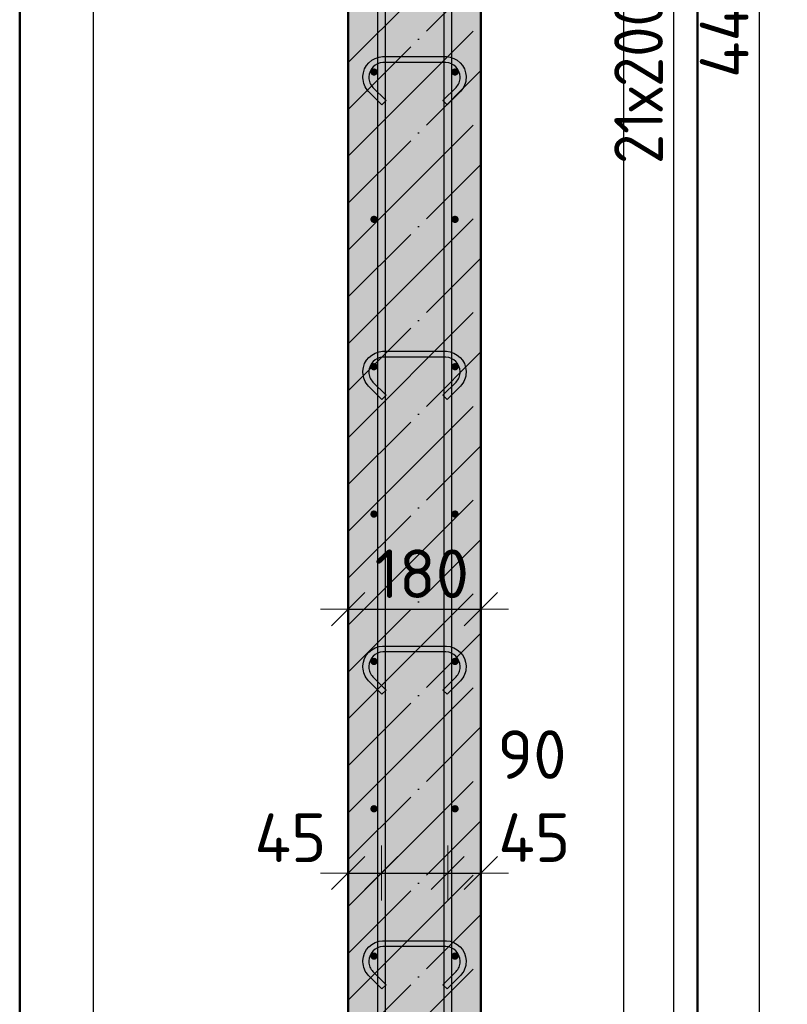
# Model space of a CAD drawing. Header units: millimetres. Extents: x 10987 to 63485, y -5166 to 39219.
# Tile 2 of 43: x 11326 to 12367, y 2007 to 3343. Entities that reach past the tile are written whole.
import ezdxf

# ---------------------------------------------------------------- set-up
doc = ezdxf.new("R2010")
doc.units = ezdxf.units.MM
doc.header["$PDMODE"] = 65
doc.linetypes.add('______11', pattern=[150, 120, -15, 0, -15])
doc.linetypes.add('______5', pattern=[330, 240, -30, 30, -30])
for name, color, linetype, lineweight in [('Standard', 7, 'Continuous', 25), ('Арм.стержн. вертикальными 1', 22, 'Continuous', 35), ('Арм.стержн.горизонт. 1', 180, 'Continuous', 35), ('Размерная линия_ общее', 7, 'Continuous', 13)]:
    doc.layers.add(name, color=color, linetype=linetype, lineweight=lineweight)
doc.layers.add('Арм.стержн.Стяжки', color=7, linetype='Continuous', lineweight=35, true_color=0x501e0f)
doc.styles.add('ISOCPEUR', font='ISOCPEUR')
doc.dimstyles.new('DIMSTYLE_3', dxfattribs={"dimtxt": 66, "dimasz": 75, "dimexe": 0, "dimexo": 0, "dimgap": 33, "dimtad": 2, "dimdec": 0, "dimrnd": 5, "dimzin": 12, "dimdsep": 46, "dimtxsty": 'ISOCPEUR', "dimblk1": 'ALL_ML_STRICH', "dimblk2": 'ALL_ML_STRICH', "dimsah": 1, "dimcen": 0, "dimclrd": 7, "dimclre": 256, "dimclrt": 7, "dimadec": 0, "dimazin": 0, "dimtfac": 1, "dimtdec": 0, "dimtix": 1, "dimtmove": 2, "dimatfit": 3, "dimfxl": 0, "dimtvp": 1.2, "dimtzin": 0, "dimlwd": 0, "dimlwe": -3, "dimarcsym": 0})
doc.dimstyles.new('DIMSTYLE_6', dxfattribs={"dimtxt": 66, "dimasz": 75, "dimexe": 0, "dimexo": 0, "dimgap": 33, "dimtad": 2, "dimdec": 0, "dimrnd": 5, "dimzin": 12, "dimdsep": 46, "dimtxsty": 'ISOCPEUR', "dimblk1": 'ALL_ML_STRICH', "dimblk2": 'ALL_ML_STRICH', "dimsah": 1, "dimcen": 0, "dimclrd": 7, "dimclre": 256, "dimclrt": 7, "dimadec": 0, "dimazin": 0, "dimtfac": 1, "dimtdec": 0, "dimtix": 1, "dimtmove": 2, "dimatfit": 3, "dimfxl": 0, "dimtzin": 0, "dimlwd": 0, "dimlwe": -3, "dimarcsym": 0})

# ---------------------------------------------------------------- blocks, each defined once
blk = doc.blocks.new('ALL_ML_STRICH')
at = {"color": 0, "linetype": 'ByBlock', "lineweight": -2}
for p, q in [((0, -0.5), (0, 0.5)), ((-0.3, -0.3), (0.3, 0.3)), ((-1, 0), (0.5, 0))]:
    blk.add_line(p, q, dxfattribs=at)
blk = doc.blocks.new('*D89')
at = {"layer": 'DEFPOINTS', "color": 7, "linetype": 'Continuous', "lineweight": 13, "transparency": 33554687}
for p in [(11771.3, 2553.4), (11771.3, 2543.4), (11951.3, 2551.7)]:
    blk.add_point(p, dxfattribs=at)
at = {"layer": 'Размерная линия_ общее', "color": 253, "linetype": 'Continuous', "lineweight": -2, "true_color": 0xa0a0a0, "transparency": 33554687}
for p, q in [((11771.3, 2543.4), (11771.3, 2543.4)), ((11951.3, 2543.4), (11951.3, 2543.4))]:
    blk.add_line(p, q, dxfattribs=at)
at = {"layer": 'Размерная линия_ общее', "color": 7, "linetype": 'Continuous', "lineweight": -2, "transparency": 33554687}
blk.add_line((11771.3, 2543.4), (11951.3, 2543.4), dxfattribs=at)
at = {"layer": 'Размерная линия_ общее', "color": 7, "linetype": 'Continuous', "lineweight": 13, "transparency": 33554687, "xscale": 75, "yscale": 75, "zscale": 75, "rotation": 180}
blk.add_blockref('ALL_ML_STRICH', (11771.3, 2543.4), dxfattribs=at)
at = {"layer": 'Размерная линия_ общее', "color": 7, "linetype": 'Continuous', "lineweight": 13, "transparency": 33554687, "xscale": 75, "yscale": 75, "zscale": 75}
blk.add_blockref('ALL_ML_STRICH', (11951.3, 2543.4), dxfattribs=at)
at = {"layer": 'Размерная линия_ общее', "color": 7, "linetype": 'Continuous', "lineweight": 13, "transparency": 33554687, "insert": (11871.2, 2591.4), "char_height": 66, "width": 198, "attachment_point": 5, "style": 'ISOCPEUR'}
blk.add_mtext('\\A1;{180}', dxfattribs=at)
blk = doc.blocks.new('*D90')
at = {"layer": 'DEFPOINTS', "color": 7, "linetype": 'Continuous', "lineweight": 13, "transparency": 33554687}
for p in [(11771.3, 2185.2), (11816.3, 2185.2), (11771.3, 2144.3)]:
    blk.add_point(p, dxfattribs=at)
at = {"layer": 'Размерная линия_ общее', "color": 253, "linetype": 'Continuous', "lineweight": -2, "true_color": 0xa0a0a0, "transparency": 33554687}
for p, q in [((11771.3, 2164.3), (11771.3, 2185.2)), ((11816.3, 2185.2), (11816.3, 2185.2))]:
    blk.add_line(p, q, dxfattribs=at)
at = {"layer": 'Размерная линия_ общее', "color": 7, "linetype": 'Continuous', "lineweight": -2, "transparency": 33554687}
blk.add_line((11771.3, 2185.2), (11816.3, 2185.2), dxfattribs=at)
at = {"layer": 'Размерная линия_ общее', "color": 7, "linetype": 'Continuous', "lineweight": 13, "transparency": 33554687, "xscale": 75, "yscale": 75, "zscale": 75, "rotation": 180}
blk.add_blockref('ALL_ML_STRICH', (11771.3, 2185.2), dxfattribs=at)
at = {"layer": 'Размерная линия_ общее', "color": 7, "linetype": 'Continuous', "lineweight": 13, "transparency": 33554687, "xscale": 75, "yscale": 75, "zscale": 75}
blk.add_blockref('ALL_ML_STRICH', (11816.3, 2185.2), dxfattribs=at)
at = {"layer": 'Размерная линия_ общее', "color": 7, "linetype": 'Continuous', "lineweight": 13, "transparency": 33554687, "insert": (11692.9, 2233.1), "char_height": 66, "width": 132, "attachment_point": 5, "style": 'ISOCPEUR'}
blk.add_mtext('\\A1;{45}', dxfattribs=at)
blk = doc.blocks.new('*D91')
at = {"layer": 'DEFPOINTS', "color": 7, "linetype": 'Continuous', "lineweight": 13, "transparency": 33554687}
for p in [(11816.3, 2185.2), (11816.3, 2185.2), (11906.3, 2187.3)]:
    blk.add_point(p, dxfattribs=at)
at = {"layer": 'Размерная линия_ общее', "color": 253, "linetype": 'Continuous', "lineweight": -2, "true_color": 0xa0a0a0, "transparency": 33554687}
for p, q in [((11816.3, 2185.2), (11816.3, 2185.2)), ((11906.3, 2185.2), (11906.3, 2185.2))]:
    blk.add_line(p, q, dxfattribs=at)
at = {"layer": 'Размерная линия_ общее', "color": 7, "linetype": 'Continuous', "lineweight": -2, "transparency": 33554687}
blk.add_line((11816.3, 2185.2), (11906.3, 2185.2), dxfattribs=at)
at = {"layer": 'Размерная линия_ общее', "color": 7, "linetype": 'Continuous', "lineweight": 13, "transparency": 33554687, "xscale": 75, "yscale": 75, "zscale": 75, "rotation": 180}
blk.add_blockref('ALL_ML_STRICH', (11816.3, 2185.2), dxfattribs=at)
at = {"layer": 'Размерная линия_ общее', "color": 7, "linetype": 'Continuous', "lineweight": 13, "transparency": 33554687, "xscale": 75, "yscale": 75, "zscale": 75}
blk.add_blockref('ALL_ML_STRICH', (11906.3, 2185.2), dxfattribs=at)
at = {"layer": 'Размерная линия_ общее', "color": 7, "linetype": 'Continuous', "lineweight": 13, "transparency": 33554687, "insert": (12020.7, 2346), "char_height": 66, "width": 132, "attachment_point": 5, "style": 'ISOCPEUR'}
blk.add_mtext('\\A1;{90}', dxfattribs=at)
blk = doc.blocks.new('*D92')
at = {"layer": 'DEFPOINTS', "color": 7, "linetype": 'Continuous', "lineweight": 13, "transparency": 33554687}
for p in [(11906.3, 2187.3), (11906.3, 2185.2), (11951.3, 2147.7)]:
    blk.add_point(p, dxfattribs=at)
at = {"layer": 'Размерная линия_ общее', "color": 253, "linetype": 'Continuous', "lineweight": -2, "true_color": 0xa0a0a0, "transparency": 33554687}
for p, q in [((11906.3, 2185.2), (11906.3, 2185.2)), ((11951.3, 2167.7), (11951.3, 2185.2))]:
    blk.add_line(p, q, dxfattribs=at)
at = {"layer": 'Размерная линия_ общее', "color": 7, "linetype": 'Continuous', "lineweight": -2, "transparency": 33554687}
blk.add_line((11906.3, 2185.2), (11951.3, 2185.2), dxfattribs=at)
at = {"layer": 'Размерная линия_ общее', "color": 7, "linetype": 'Continuous', "lineweight": 13, "transparency": 33554687, "xscale": 75, "yscale": 75, "zscale": 75, "rotation": 180}
blk.add_blockref('ALL_ML_STRICH', (11906.3, 2185.2), dxfattribs=at)
at = {"layer": 'Размерная линия_ общее', "color": 7, "linetype": 'Continuous', "lineweight": 13, "transparency": 33554687, "xscale": 75, "yscale": 75, "zscale": 75}
blk.add_blockref('ALL_ML_STRICH', (11951.3, 2185.2), dxfattribs=at)
at = {"layer": 'Размерная линия_ общее', "color": 7, "linetype": 'Continuous', "lineweight": 13, "transparency": 33554687, "insert": (12023.8, 2233.3), "char_height": 66, "width": 132, "attachment_point": 5, "style": 'ISOCPEUR'}
blk.add_mtext('\\A1;{45}', dxfattribs=at)
blk = doc.blocks.new('*D256')
at = {"layer": 'DEFPOINTS', "color": 7, "linetype": 'Continuous', "lineweight": 13, "transparency": 33554687}
for p in [(11951.3, 5562.4), (11951.3, 1162.4), (12329.6, 1162.4)]:
    blk.add_point(p, dxfattribs=at)
at = {"layer": 'Размерная линия_ общее', "color": 253, "linetype": 'Continuous', "lineweight": -2, "true_color": 0xa0a0a0, "transparency": 33554687}
for p, q in [((11971.3, 5562.4), (12329.6, 5562.4)), ((11971.3, 1162.4), (12329.6, 1162.4))]:
    blk.add_line(p, q, dxfattribs=at)
at = {"layer": 'Размерная линия_ общее', "color": 7, "linetype": 'Continuous', "lineweight": -2, "transparency": 33554687}
blk.add_line((12329.6, 1162.4), (12329.6, 5562.4), dxfattribs=at)
at = {"layer": 'Размерная линия_ общее', "color": 7, "linetype": 'Continuous', "lineweight": 13, "transparency": 33554687, "xscale": 75, "yscale": 75, "zscale": 75}
for p, rotation in [((12329.6, 5562.4), 90), ((12329.6, 1162.4), 270)]:
    blk.add_blockref('ALL_ML_STRICH', p, dxfattribs=dict(at, rotation=rotation))
at = {"layer": 'Размерная линия_ общее', "color": 7, "linetype": 'Continuous', "lineweight": 13, "transparency": 33554687, "insert": (12281.6, 3359.1), "char_height": 66, "width": 264, "attachment_point": 5, "rotation": 90, "style": 'ISOCPEUR'}
blk.add_mtext('\\A1;{4400}', dxfattribs=at)
blk = doc.blocks.new('*D259')
at = {"layer": 'DEFPOINTS', "color": 7, "linetype": 'Continuous', "lineweight": 13, "transparency": 33554687}
for p in [(11916.3, 5472.4), (11916.3, 1272.4), (12213.3, 1272.4)]:
    blk.add_point(p, dxfattribs=at)
at = {"layer": 'Размерная линия_ общее', "color": 253, "linetype": 'Continuous', "lineweight": -2, "true_color": 0xa0a0a0, "transparency": 33554687}
for p, q in [((11936.3, 5472.4), (12213.3, 5472.4)), ((11936.3, 1272.4), (12213.3, 1272.4))]:
    blk.add_line(p, q, dxfattribs=at)
at = {"layer": 'Размерная линия_ общее', "color": 7, "linetype": 'Continuous', "lineweight": -2, "transparency": 33554687}
blk.add_line((12213.3, 1272.4), (12213.3, 5472.4), dxfattribs=at)
at = {"layer": 'Размерная линия_ общее', "color": 7, "linetype": 'Continuous', "lineweight": 13, "transparency": 33554687, "xscale": 75, "yscale": 75, "zscale": 75}
for p, rotation in [((12213.3, 5472.4), 90), ((12213.3, 1272.4), 270)]:
    blk.add_blockref('ALL_ML_STRICH', p, dxfattribs=dict(at, rotation=rotation))
at = {"layer": 'Размерная линия_ общее', "color": 7, "linetype": 'Continuous', "lineweight": 13, "transparency": 33554687, "insert": (12132.3, 3147.4), "char_height": 66, "width": 3.3, "attachment_point": 1, "rotation": 90, "line_spacing_factor": 0.60241, "style": 'ISOCPEUR'}
blk.add_mtext('\\W0.91;21х200=4200', dxfattribs=at)

msp = doc.modelspace()

# ---------------------------------------------------------------- hatches: boundary and pattern name
at = {"layer": 'Standard', "linetype": 'Continuous', "lineweight": -3, "transparency": 33554687}
msp.add_hatch(color=7, dxfattribs=at).paths.add_polyline_path([(11951.3, 1162.4), (11951.3, 5562.4), (11771.3, 5562.4), (11771.3, 1162.4)])
at = {"layer": 'Арм.стержн.горизонт. 1', "linetype": 'Continuous', "lineweight": 50, "transparency": 33554687}
for points in [[(11811.3, 3272.4), (11810.9, 3274.3), (11809.8, 3276), (11808.2, 3277), (11806.3, 3277.4), (11804.4, 3277), (11802.7, 3276), (11801.7, 3274.3), (11801.3, 3272.4), (11801.7, 3270.5), (11802.7, 3268.9), (11804.4, 3267.8), (11806.3, 3267.4), (11808.2, 3267.8), (11809.8, 3268.9), (11810.9, 3270.5)], [(11921.3, 3272.4), (11920.9, 3274.3), (11919.8, 3276), (11918.2, 3277), (11916.3, 3277.4), (11914.4, 3277), (11912.7, 3276), (11911.7, 3274.3), (11911.3, 3272.4), (11911.7, 3270.5), (11912.7, 3268.9), (11914.4, 3267.8), (11916.3, 3267.4), (11918.2, 3267.8), (11919.8, 3268.9), (11920.9, 3270.5)], [(11811.3, 3072.4), (11810.9, 3074.3), (11809.8, 3076), (11808.2, 3077), (11806.3, 3077.4), (11804.4, 3077), (11802.7, 3076), (11801.7, 3074.3), (11801.3, 3072.4), (11801.7, 3070.5), (11802.7, 3068.9), (11804.4, 3067.8), (11806.3, 3067.4), (11808.2, 3067.8), (11809.8, 3068.9), (11810.9, 3070.5)], [(11921.3, 3072.4), (11920.9, 3074.3), (11919.8, 3076), (11918.2, 3077), (11916.3, 3077.4), (11914.4, 3077), (11912.7, 3076), (11911.7, 3074.3), (11911.3, 3072.4), (11911.7, 3070.5), (11912.7, 3068.9), (11914.4, 3067.8), (11916.3, 3067.4), (11918.2, 3067.8), (11919.8, 3068.9), (11920.9, 3070.5)], [(11811.3, 2872.4), (11810.9, 2874.3), (11809.8, 2876), (11808.2, 2877), (11806.3, 2877.4), (11804.4, 2877), (11802.7, 2876), (11801.7, 2874.3), (11801.3, 2872.4), (11801.7, 2870.5), (11802.7, 2868.9), (11804.4, 2867.8), (11806.3, 2867.4), (11808.2, 2867.8), (11809.8, 2868.9), (11810.9, 2870.5)], [(11921.3, 2872.4), (11920.9, 2874.3), (11919.8, 2876), (11918.2, 2877), (11916.3, 2877.4), (11914.4, 2877), (11912.7, 2876), (11911.7, 2874.3), (11911.3, 2872.4), (11911.7, 2870.5), (11912.7, 2868.9), (11914.4, 2867.8), (11916.3, 2867.4), (11918.2, 2867.8), (11919.8, 2868.9), (11920.9, 2870.5)], [(11811.3, 2672.4), (11810.9, 2674.3), (11809.8, 2676), (11808.2, 2677), (11806.3, 2677.4), (11804.4, 2677), (11802.7, 2676), (11801.7, 2674.3), (11801.3, 2672.4), (11801.7, 2670.5), (11802.7, 2668.9), (11804.4, 2667.8), (11806.3, 2667.4), (11808.2, 2667.8), (11809.8, 2668.9), (11810.9, 2670.5)], [(11921.3, 2672.4), (11920.9, 2674.3), (11919.8, 2676), (11918.2, 2677), (11916.3, 2677.4), (11914.4, 2677), (11912.7, 2676), (11911.7, 2674.3), (11911.3, 2672.4), (11911.7, 2670.5), (11912.7, 2668.9), (11914.4, 2667.8), (11916.3, 2667.4), (11918.2, 2667.8), (11919.8, 2668.9), (11920.9, 2670.5)], [(11811.3, 2472.4), (11810.9, 2474.3), (11809.8, 2476), (11808.2, 2477), (11806.3, 2477.4), (11804.4, 2477), (11802.7, 2476), (11801.7, 2474.3), (11801.3, 2472.4), (11801.7, 2470.5), (11802.7, 2468.9), (11804.4, 2467.8), (11806.3, 2467.4), (11808.2, 2467.8), (11809.8, 2468.9), (11810.9, 2470.5)], [(11921.3, 2472.4), (11920.9, 2474.3), (11919.8, 2476), (11918.2, 2477), (11916.3, 2477.4), (11914.4, 2477), (11912.7, 2476), (11911.7, 2474.3), (11911.3, 2472.4), (11911.7, 2470.5), (11912.7, 2468.9), (11914.4, 2467.8), (11916.3, 2467.4), (11918.2, 2467.8), (11919.8, 2468.9), (11920.9, 2470.5)], [(11811.3, 2272.4), (11810.9, 2274.3), (11809.8, 2276), (11808.2, 2277), (11806.3, 2277.4), (11804.4, 2277), (11802.7, 2276), (11801.7, 2274.3), (11801.3, 2272.4), (11801.7, 2270.5), (11802.7, 2268.9), (11804.4, 2267.8), (11806.3, 2267.4), (11808.2, 2267.8), (11809.8, 2268.9), (11810.9, 2270.5)], [(11921.3, 2272.4), (11920.9, 2274.3), (11919.8, 2276), (11918.2, 2277), (11916.3, 2277.4), (11914.4, 2277), (11912.7, 2276), (11911.7, 2274.3), (11911.3, 2272.4), (11911.7, 2270.5), (11912.7, 2268.9), (11914.4, 2267.8), (11916.3, 2267.4), (11918.2, 2267.8), (11919.8, 2268.9), (11920.9, 2270.5)], [(11811.3, 2072.4), (11810.9, 2074.3), (11809.8, 2076), (11808.2, 2077), (11806.3, 2077.4), (11804.4, 2077), (11802.7, 2076), (11801.7, 2074.3), (11801.3, 2072.4), (11801.7, 2070.5), (11802.7, 2068.9), (11804.4, 2067.8), (11806.3, 2067.4), (11808.2, 2067.8), (11809.8, 2068.9), (11810.9, 2070.5)], [(11921.3, 2072.4), (11920.9, 2074.3), (11919.8, 2076), (11918.2, 2077), (11916.3, 2077.4), (11914.4, 2077), (11912.7, 2076), (11911.7, 2074.3), (11911.3, 2072.4), (11911.7, 2070.5), (11912.7, 2068.9), (11914.4, 2067.8), (11916.3, 2067.4), (11918.2, 2067.8), (11919.8, 2068.9), (11920.9, 2070.5)]]:
    msp.add_hatch(color=4, dxfattribs=at).paths.add_polyline_path(points)

# ---------------------------------------------------------------- linework, layer by layer
at = {"layer": 'Standard', "color": 52, "linetype": 'Continuous', "lineweight": -3, "transparency": 33554687}
for p, q in [((11425.5, 792.4), (11425.5, 5803.3)), ((11425.5, 792.4), (11425.5, 5803.3)), ((12145.5, 792.4), (12145.5, 5803.3)), ((12145.5, 792.4), (12145.5, 5803.3))]:
    msp.add_line(p, q, dxfattribs=at)
at = {"layer": 'Standard', "color": 7, "linetype": 'Continuous', "lineweight": 50, "transparency": 33554687}
for p, q in [((11771.3, 5562.4), (11771.3, 1162.4)), ((11951.3, 1162.4), (11951.3, 5562.4))]:
    msp.add_line(p, q, dxfattribs=at)
at = {"layer": 'Standard', "color": 7, "linetype": '______5', "lineweight": -3, "transparency": 33554687}
for p, q in [((11771.3, 3285.3), (11951.3, 3465.3)), ((11771.3, 3158), (11951.3, 3338)), ((11771.3, 3030.7), (11951.3, 3210.7)), ((11771.3, 2903.4), (11951.3, 3083.4)), ((11771.3, 2776.1), (11951.3, 2956.1)), ((11771.3, 2648.9), (11951.3, 2828.9)), ((11771.3, 2521.6), (11951.3, 2701.6)), ((11771.3, 2394.3), (11951.3, 2574.3)), ((11771.3, 2267), (11951.3, 2447)), ((11771.3, 2139.7), (11951.3, 2319.7)), ((11771.3, 2012.5), (11951.3, 2192.5)), ((11771.3, 1885.2), (11951.3, 2065.2))]:
    msp.add_line(p, q, dxfattribs=at)
at = {"layer": 'Standard', "color": 7, "linetype": '______11', "lineweight": -3, "transparency": 33554687}
for p, q in [((11771.3, 3221.6), (11951.3, 3401.6)), ((11771.3, 3094.3), (11951.3, 3274.3)), ((11771.3, 2967.1), (11951.3, 3147.1)), ((11771.3, 2839.8), (11951.3, 3019.8)), ((11771.3, 2712.5), (11951.3, 2892.5)), ((11771.3, 2585.2), (11951.3, 2765.2)), ((11771.3, 2457.9), (11951.3, 2637.9)), ((11771.3, 2330.7), (11951.3, 2510.7)), ((11771.3, 2203.4), (11951.3, 2383.4)), ((11771.3, 2076.1), (11951.3, 2256.1)), ((11771.3, 1948.8), (11951.3, 2128.8))]:
    msp.add_line(p, q, dxfattribs=at)
at = {"layer": 'Standard', "color": 7, "linetype": 'Continuous', "lineweight": 50, "transparency": 33554687}
msp.add_lwpolyline([(11325.5, 692.4), (12245.5, 692.4), (12245.5, 5903.3), (11325.5, 5903.3), (11325.5, 692.4)], dxfattribs=at)
at = {"layer": 'Арм.стержн. вертикальными 1', "color": 4, "linetype": 'Continuous', "lineweight": 25, "transparency": 33554687}
for points in [[(11811.3, 1162.4), (11811.3, 5732.4), (11821.3, 5732.4), (11821.3, 1162.4), (11811.3, 1162.4)], [(11901.3, 1162.4), (11901.3, 5732.4), (11911.3, 5732.4), (11911.3, 1162.4), (11901.3, 1162.4)]]:
    msp.add_lwpolyline(points, dxfattribs=at)
at = {"layer": 'Арм.стержн.Стяжки', "color": 40, "linetype": 'Continuous', "lineweight": 25, "transparency": 33554687}
for points in [[(11899.8, 3233.6), (11917.7, 3251.4), (11918.9, 3252.8), (11920, 3254.4), (11921, 3256), (11921.7, 3257.6), (11922.4, 3259.4), (11922.8, 3261.2), (11923.1, 3263), (11923.3, 3264.9), (11923.3, 3266.1), (11922.8, 3269.7), (11921.6, 3273.3), (11919.7, 3276.7), (11917.4, 3279.4), (11914.7, 3281.7), (11911.3, 3283.6), (11907.7, 3284.8), (11904, 3285.3), (11818.5, 3285.3), (11814.9, 3284.8), (11811.2, 3283.6), (11807.9, 3281.7), (11805.1, 3279.4), (11802.9, 3276.7), (11801, 3273.3), (11799.8, 3269.7), (11799.3, 3266.1), (11799.3, 3264.9), (11799.4, 3263), (11799.7, 3261.2), (11800.2, 3259.4), (11800.8, 3257.6), (11801.6, 3256), (11802.5, 3254.4), (11803.6, 3252.8), (11804.9, 3251.4), (11822.7, 3233.6), (11817.1, 3227.9), (11799, 3246), (11797.3, 3247.9), (11795.8, 3250), (11794.5, 3252.2), (11793.4, 3254.6), (11792.5, 3257), (11791.9, 3259.5), (11791.4, 3262.1), (11791.3, 3264.6), (11791.3, 3266.6), (11792, 3271.5), (11793.6, 3276.6), (11796.2, 3281.3), (11799.5, 3285.1), (11803.3, 3288.3), (11808, 3290.9), (11813.1, 3292.6), (11817.9, 3293.3), (11904.6, 3293.3), (11909.5, 3292.6), (11914.6, 3290.9), (11919.2, 3288.3), (11923.1, 3285.1), (11926.3, 3281.3), (11928.9, 3276.6), (11930.6, 3271.5), (11931.3, 3266.6), (11931.3, 3264.6), (11931.1, 3262.1), (11930.7, 3259.5), (11930, 3257), (11929.1, 3254.6), (11928.1, 3252.2), (11926.7, 3250), (11925.2, 3247.9), (11923.5, 3246), (11905.5, 3227.9), (11899.8, 3233.6)], [(11899.8, 2833.6), (11917.7, 2851.4), (11918.9, 2852.8), (11920, 2854.4), (11921, 2856), (11921.7, 2857.6), (11922.4, 2859.4), (11922.8, 2861.2), (11923.1, 2863), (11923.3, 2864.9), (11923.3, 2866.1), (11922.8, 2869.7), (11921.6, 2873.3), (11919.7, 2876.7), (11917.4, 2879.4), (11914.7, 2881.7), (11911.3, 2883.6), (11907.7, 2884.8), (11904, 2885.3), (11818.5, 2885.3), (11814.9, 2884.8), (11811.2, 2883.6), (11807.9, 2881.7), (11805.1, 2879.4), (11802.9, 2876.7), (11801, 2873.3), (11799.8, 2869.7), (11799.3, 2866.1), (11799.3, 2864.9), (11799.4, 2863), (11799.7, 2861.2), (11800.2, 2859.4), (11800.8, 2857.6), (11801.6, 2856), (11802.5, 2854.4), (11803.6, 2852.8), (11804.9, 2851.4), (11822.7, 2833.6), (11817.1, 2827.9), (11799, 2846), (11797.3, 2847.9), (11795.8, 2850), (11794.5, 2852.2), (11793.4, 2854.6), (11792.5, 2857), (11791.9, 2859.5), (11791.4, 2862.1), (11791.3, 2864.6), (11791.3, 2866.6), (11792, 2871.5), (11793.6, 2876.6), (11796.2, 2881.3), (11799.5, 2885.1), (11803.3, 2888.3), (11808, 2890.9), (11813.1, 2892.6), (11817.9, 2893.3), (11904.6, 2893.3), (11909.5, 2892.6), (11914.6, 2890.9), (11919.2, 2888.3), (11923.1, 2885.1), (11926.3, 2881.3), (11928.9, 2876.6), (11930.6, 2871.5), (11931.3, 2866.6), (11931.3, 2864.6), (11931.1, 2862.1), (11930.7, 2859.5), (11930, 2857), (11929.1, 2854.6), (11928.1, 2852.2), (11926.7, 2850), (11925.2, 2847.9), (11923.5, 2846), (11905.5, 2827.9), (11899.8, 2833.6)], [(11899.8, 2433.6), (11917.7, 2451.4), (11918.9, 2452.8), (11920, 2454.4), (11921, 2456), (11921.7, 2457.6), (11922.4, 2459.4), (11922.8, 2461.2), (11923.1, 2463), (11923.3, 2464.9), (11923.3, 2466.1), (11922.8, 2469.7), (11921.6, 2473.3), (11919.7, 2476.7), (11917.4, 2479.4), (11914.7, 2481.7), (11911.3, 2483.6), (11907.7, 2484.8), (11904, 2485.3), (11818.5, 2485.3), (11814.9, 2484.8), (11811.2, 2483.6), (11807.9, 2481.7), (11805.1, 2479.4), (11802.9, 2476.7), (11801, 2473.3), (11799.8, 2469.7), (11799.3, 2466.1), (11799.3, 2464.9), (11799.4, 2463), (11799.7, 2461.2), (11800.2, 2459.4), (11800.8, 2457.6), (11801.6, 2456), (11802.5, 2454.4), (11803.6, 2452.8), (11804.9, 2451.4), (11822.7, 2433.6), (11817.1, 2427.9), (11799, 2446), (11797.3, 2447.9), (11795.8, 2450), (11794.5, 2452.2), (11793.4, 2454.6), (11792.5, 2457), (11791.9, 2459.5), (11791.4, 2462.1), (11791.3, 2464.6), (11791.3, 2466.6), (11792, 2471.5), (11793.6, 2476.6), (11796.2, 2481.3), (11799.5, 2485.1), (11803.3, 2488.3), (11808, 2490.9), (11813.1, 2492.6), (11817.9, 2493.3), (11904.6, 2493.3), (11909.5, 2492.6), (11914.6, 2490.9), (11919.2, 2488.3), (11923.1, 2485.1), (11926.3, 2481.3), (11928.9, 2476.6), (11930.6, 2471.5), (11931.3, 2466.6), (11931.3, 2464.6), (11931.1, 2462.1), (11930.7, 2459.5), (11930, 2457), (11929.1, 2454.6), (11928.1, 2452.2), (11926.7, 2450), (11925.2, 2447.9), (11923.5, 2446), (11905.5, 2427.9), (11899.8, 2433.6)], [(11899.8, 2033.6), (11917.7, 2051.4), (11918.9, 2052.8), (11920, 2054.4), (11921, 2056), (11921.7, 2057.6), (11922.4, 2059.4), (11922.8, 2061.2), (11923.1, 2063), (11923.3, 2064.9), (11923.3, 2066.1), (11922.8, 2069.7), (11921.6, 2073.3), (11919.7, 2076.7), (11917.4, 2079.4), (11914.7, 2081.7), (11911.3, 2083.6), (11907.7, 2084.8), (11904, 2085.3), (11818.5, 2085.3), (11814.9, 2084.8), (11811.2, 2083.6), (11807.9, 2081.7), (11805.1, 2079.4), (11802.9, 2076.7), (11801, 2073.3), (11799.8, 2069.7), (11799.3, 2066.1), (11799.3, 2064.9), (11799.4, 2063), (11799.7, 2061.2), (11800.2, 2059.4), (11800.8, 2057.6), (11801.6, 2056), (11802.5, 2054.4), (11803.6, 2052.8), (11804.9, 2051.4), (11822.7, 2033.6), (11817.1, 2027.9), (11799, 2046), (11797.3, 2047.9), (11795.8, 2050), (11794.5, 2052.2), (11793.4, 2054.6), (11792.5, 2057), (11791.9, 2059.5), (11791.4, 2062.1), (11791.3, 2064.6), (11791.3, 2066.6), (11792, 2071.5), (11793.6, 2076.6), (11796.2, 2081.3), (11799.5, 2085.1), (11803.3, 2088.3), (11808, 2090.9), (11813.1, 2092.6), (11817.9, 2093.3), (11904.6, 2093.3), (11909.5, 2092.6), (11914.6, 2090.9), (11919.2, 2088.3), (11923.1, 2085.1), (11926.3, 2081.3), (11928.9, 2076.6), (11930.6, 2071.5), (11931.3, 2066.6), (11931.3, 2064.6), (11931.1, 2062.1), (11930.7, 2059.5), (11930, 2057), (11929.1, 2054.6), (11928.1, 2052.2), (11926.7, 2050), (11925.2, 2047.9), (11923.5, 2046), (11905.5, 2027.9), (11899.8, 2033.6)]]:
    msp.add_lwpolyline(points, dxfattribs=at)

# ---------------------------------------------------------------- dimensions: what is measured, and where the dimension line sits
at = {"layer": 'Размерная линия_ общее', "color": 7, "linetype": 'Continuous', "lineweight": 13, "transparency": 33554687}
dim = msp.add_linear_dim(base=(12329.6, 5562.4), p1=(11971.3, 1162.4), p2=(11971.3, 5562.4), angle=90, dimstyle='DIMSTYLE_6', override={"dimpost": '<>', "dimclrd": 7, "dimclre": 253, "dimclrt": 7, "dimlwd": 0, "dimlwe": 65533}, dxfattribs=at)
dim.commit()
dim.dimension.update_dxf_attribs({"geometry": '*D256', "text_midpoint": (12281.6, 3359.1), "dimtype": 160})
dim = msp.add_linear_dim(base=(12213.3, 5472.4), p1=(11936.3, 1272.4), p2=(11936.3, 5472.4), angle=90, text='\\W0.91;21х200=4200', dimstyle='DIMSTYLE_6', override={"dimpost": '<>', "dimclrd": 7, "dimclre": 253, "dimclrt": 7, "dimlwd": 0, "dimlwe": 65533}, dxfattribs=at)
dim.commit()
dim.dimension.update_dxf_attribs({"geometry": '*D259', "text_midpoint": (12180.3, 3372.4), "dimtype": 160})
for base, p1, p2, picture, middle in [((11951.3, 2543.4), (11771.3, 2543.4), (11951.3, 2543.4), '*D89', (11871.2, 2591.4)), ((11906.3, 2185.2), (11816.3, 2185.2), (11906.3, 2185.2), '*D91', (12020.7, 2346)), ((11816.3, 2185.2), (11771.3, 2164.3), (11816.3, 2185.2), '*D90', (11692.9, 2233.1)), ((11951.3, 2185.2), (11906.3, 2185.2), (11951.3, 2167.7), '*D92', (12023.8, 2233.3))]:
    dim = msp.add_linear_dim(base=base, p1=p1, p2=p2, dimstyle='DIMSTYLE_3', override={"dimpost": '<>', "dimclrd": 7, "dimclre": 253, "dimclrt": 7, "dimlwd": 0, "dimlwe": 65533}, dxfattribs=at)
    dim.commit()
    dim.dimension.update_dxf_attribs({"geometry": picture, "text_midpoint": middle, "dimtype": 160})

doc.saveas('drawing.dxf')
